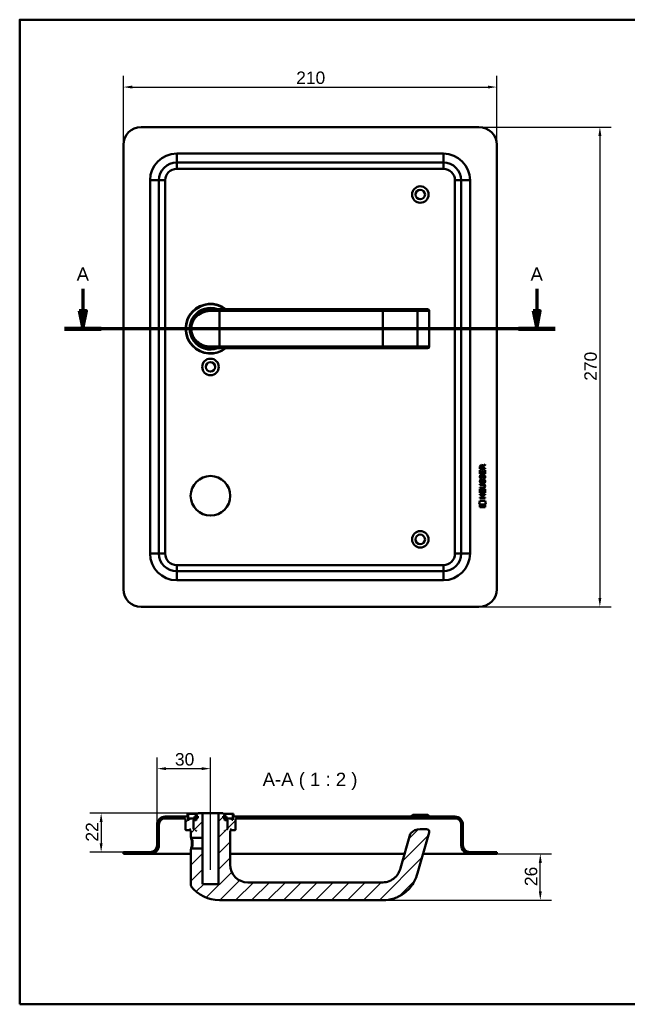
# Model space of a CAD drawing. Header units: millimetres. Extents: x 20 to 833, y 20 to 574.
# Tile 1 of 7: x 20 to 362, y 20 to 574. Entities that reach past the tile are written whole.
import ezdxf

# ---------------------------------------------------------------- set-up
doc = ezdxf.new("R2010")
doc.units = ezdxf.units.MM
doc.header["$LTSCALE"] = 2
for name, color, linetype, lineweight in [('Bemaßungen(DIN)', 7, 'Continuous', 25), ('Mittellinie(DIN)', 7, 'Continuous', 25), ('Schnittansichtslinien(DIN)', 7, 'Continuous', 70), ('Sichtbare Kanten(DIN)', 7, 'Continuous', 50), ('Sichtbare tangentiale Kanten(DIN)', 7, 'Continuous', 50), ('Skizziergeometrie(DIN)', 7, 'Continuous', 50), ('Symbole(DIN)', 7, 'Continuous', 25)]:
    doc.layers.add(name, color=color, linetype=linetype, lineweight=lineweight)
doc.layers.add('Schraffur', color=179, linetype='Continuous', lineweight=9, true_color=0x1e1e47)
doc.styles.add('Aktuell-DINGroßer Text', font='arial.ttf')
doc.styles.add('STANDARD-DIN~0', font='arial.ttf')
doc.dimstyles.new('CAD-LAN', dxfattribs={"dimscale": 2, "dimtxt": 3.5, "dimasz": 2.5, "dimexe": 3.175, "dimexo": 0, "dimgap": 0.8, "dimtad": 1, "dimrnd": 1e-08, "dimtxsty": 'STANDARD-DIN~0', "dimcen": 0.09, "dimdle": 10, "dimclrd": 250, "dimclre": 250, "dimclrt": 250, "dimadec": 0, "dimazin": 2, "dimtfac": 1, "dimtmove": 0, "dimatfit": 3, "dimfxl": 1, "dimtolj": 1, "dimtzin": 0, "dimlwd": 25, "dimlwe": 25, "dimarcsym": 0})

# ---------------------------------------------------------------- blocks, each defined once
blk = doc.blocks.new('Ränder Standardrahmen')
at = {"layer": 'Skizziergeometrie(DIN)', "flags": 128}
blk.add_lwpolyline([(10, 10), (10, 287), (410, 287), (410, 10), (10, 10)], dxfattribs=at)
blk = doc.blocks.new('*D22')
at = {"layer": 'Bemaßungen(DIN)', "color": 250, "linetype": 'Continuous', "lineweight": 25, "true_color": 0x3f3f3f, "transparency": 16777216}
for p, q in [((78.31, 503.62), (78.31, 542.45)), ((288.31, 503.62), (288.31, 542.45)), ((83.31, 536.1), (283.31, 536.1))]:
    blk.add_line(p, q, dxfattribs=at)
at = {"layer": 'Bemaßungen(DIN)', "color": 250, "linetype": 'Continuous', "true_color": 0x3f3f3f, "transparency": 16777216}
for points in [[(83.31, 536.93), (83.31, 535.26), (78.31, 536.1)], [(283.31, 536.93), (283.31, 535.26), (288.31, 536.1)]]:
    blk.add_solid(points, dxfattribs=at)
at = {"layer": 'Defpoints', "color": 0, "linetype": 'Continuous', "transparency": 16777216}
for p in [(288.31, 536.1), (78.31, 503.62), (288.31, 503.62)]:
    blk.add_point(p, dxfattribs=at)
at = {"layer": 'Bemaßungen(DIN)', "color": 250, "linetype": 'Continuous', "lineweight": 25, "true_color": 0x3f3f3f, "transparency": 16777216, "insert": (175.52, 544.84), "char_height": 7, "attachment_point": 1, "style": 'STANDARD-DIN~0'}
blk.add_mtext('\\A1;210', dxfattribs=at)
blk = doc.blocks.new('*D23')
at = {"layer": 'Bemaßungen(DIN)', "color": 250, "linetype": 'Continuous', "lineweight": 25, "true_color": 0x3f3f3f, "transparency": 16777216}
for p, q in [((278.31, 513.62), (352.66, 513.62)), ((346.31, 508.62), (346.31, 248.62)), ((278.31, 243.62), (352.66, 243.62))]:
    blk.add_line(p, q, dxfattribs=at)
at = {"layer": 'Bemaßungen(DIN)', "color": 250, "linetype": 'Continuous', "true_color": 0x3f3f3f, "transparency": 16777216}
for points in [[(345.47, 508.62), (347.14, 508.62), (346.31, 513.62)], [(345.47, 248.62), (347.14, 248.62), (346.31, 243.62)]]:
    blk.add_solid(points, dxfattribs=at)
at = {"layer": 'Defpoints', "color": 0, "linetype": 'Continuous', "transparency": 16777216}
for p in [(278.31, 513.62), (278.31, 243.62), (346.31, 243.62)]:
    blk.add_point(p, dxfattribs=at)
at = {"layer": 'Bemaßungen(DIN)', "color": 250, "linetype": 'Continuous', "lineweight": 25, "true_color": 0x3f3f3f, "transparency": 16777216, "insert": (337.56, 370.84), "char_height": 7, "attachment_point": 1, "rotation": 90, "style": 'STANDARD-DIN~0'}
blk.add_mtext('\\A1;270', dxfattribs=at)
blk = doc.blocks.new('2DTransSchnitt0')
at = {"layer": 'Schnittansichtslinien(DIN)', "linetype": 'Continuous'}
for p, q in [((27.76, 211.32), (27.76, 205.06)), ((155.4, 211.32), (155.4, 205.06)), ((26.76, 205.06), (27.76, 200.06)), ((28.76, 205.06), (26.76, 205.06)), ((27.76, 205.06), (27.76, 200.06)), ((27.76, 200.06), (28.76, 205.06)), ((154.4, 205.06), (155.4, 200.06)), ((156.4, 205.06), (154.4, 205.06)), ((155.4, 205.06), (155.4, 200.06)), ((155.4, 200.06), (156.4, 205.06)), ((160.58, 200.06), (22.58, 200.06))]:
    blk.add_line(p, q, dxfattribs=at)
at = {"layer": 'Schnittansichtslinien(DIN)', "linetype": 'Continuous', "lineweight": 140}
for p, q in [((32.94, 200.06), (22.58, 200.06)), ((160.58, 200.06), (150.23, 200.06))]:
    blk.add_line(p, q, dxfattribs=at)
at = {"layer": 'Schnittansichtslinien(DIN)', "linetype": 'Continuous', "flags": 128}
for points in [[(26.76, 205.06), (27.76, 200.06), (28.76, 205.06), (26.76, 205.06)], [(154.4, 205.06), (155.4, 200.06), (156.4, 205.06), (154.4, 205.06)]]:
    blk.add_lwpolyline(points, dxfattribs=at)
at = {"layer": 'Schnittansichtslinien(DIN)'}
for points in [[(26.76, 205.06), (27.76, 200.06), (28.76, 205.06), (26.76, 205.06)], [(154.4, 205.06), (155.4, 200.06), (156.4, 205.06), (154.4, 205.06)]]:
    blk.add_solid(points, dxfattribs=at)
at = {"layer": 'Schnittansichtslinien(DIN)', "char_height": 3.73, "attachment_point": 7, "style": 'Aktuell-DINGroßer Text'}
for insert in [(26.01, 213.56), (153.65, 213.56)]:
    blk.add_mtext('A', dxfattribs=dict(at, insert=insert))
blk = doc.blocks.new('*D25')
at = {"layer": 'Bemaßungen(DIN)', "color": 250, "linetype": 'Continuous', "lineweight": 25, "true_color": 0x3f3f3f, "transparency": 16777216}
for p, q in [((97.31, 121.1), (97.31, 158.95)), ((127.31, 132.6), (127.31, 158.95)), ((102.31, 152.6), (122.31, 152.6))]:
    blk.add_line(p, q, dxfattribs=at)
at = {"layer": 'Bemaßungen(DIN)', "color": 250, "linetype": 'Continuous', "true_color": 0x3f3f3f, "transparency": 16777216}
for points in [[(102.31, 153.43), (102.31, 151.76), (97.31, 152.6)], [(122.31, 153.43), (122.31, 151.76), (127.31, 152.6)]]:
    blk.add_solid(points, dxfattribs=at)
at = {"layer": 'Defpoints', "color": 0, "linetype": 'Continuous', "transparency": 16777216}
for p in [(127.31, 152.6), (127.31, 132.6), (97.31, 121.1)]:
    blk.add_point(p, dxfattribs=at)
at = {"layer": 'Bemaßungen(DIN)', "color": 250, "linetype": 'Continuous', "lineweight": 25, "true_color": 0x3f3f3f, "transparency": 16777216, "insert": (107.31, 161.35), "char_height": 7, "attachment_point": 1, "style": 'STANDARD-DIN~0'}
blk.add_mtext('\\A1;30', dxfattribs=at)
blk = doc.blocks.new('*D26')
at = {"layer": 'Bemaßungen(DIN)', "color": 250, "linetype": 'Continuous', "lineweight": 25, "true_color": 0x3f3f3f, "transparency": 16777216}
for p, q in [((120.31, 127.6), (59.46, 127.6)), ((65.81, 122.6), (65.81, 110.6)), ((78.31, 105.6), (59.46, 105.6))]:
    blk.add_line(p, q, dxfattribs=at)
at = {"layer": 'Bemaßungen(DIN)', "color": 250, "linetype": 'Continuous', "true_color": 0x3f3f3f, "transparency": 16777216}
for points in [[(64.97, 122.6), (66.64, 122.6), (65.81, 127.6)], [(64.97, 110.6), (66.64, 110.6), (65.81, 105.6)]]:
    blk.add_solid(points, dxfattribs=at)
at = {"layer": 'Defpoints', "color": 0, "linetype": 'Continuous', "transparency": 16777216}
for p in [(120.31, 127.6), (65.81, 105.6), (78.31, 105.6)]:
    blk.add_point(p, dxfattribs=at)
at = {"layer": 'Bemaßungen(DIN)', "color": 250, "linetype": 'Continuous', "lineweight": 25, "true_color": 0x3f3f3f, "transparency": 16777216, "insert": (57.18, 111.56), "char_height": 7, "attachment_point": 1, "rotation": 90, "style": 'STANDARD-DIN~0'}
blk.add_mtext('\\A1;22', dxfattribs=at)
blk = doc.blocks.new('*D27')
at = {"layer": 'Bemaßungen(DIN)', "color": 250, "linetype": 'Continuous', "lineweight": 25, "true_color": 0x3f3f3f, "transparency": 16777216}
for p, q in [((288.31, 104.6), (319.16, 104.6)), ((312.81, 83.6), (312.81, 99.6)), ((224.31, 78.6), (319.16, 78.6))]:
    blk.add_line(p, q, dxfattribs=at)
at = {"layer": 'Bemaßungen(DIN)', "color": 250, "linetype": 'Continuous', "true_color": 0x3f3f3f, "transparency": 16777216}
for points in [[(311.97, 99.6), (313.64, 99.6), (312.81, 104.6)], [(311.97, 83.6), (313.64, 83.6), (312.81, 78.6)]]:
    blk.add_solid(points, dxfattribs=at)
at = {"layer": 'Defpoints', "color": 0, "linetype": 'Continuous', "transparency": 16777216}
for p in [(288.31, 104.6), (312.81, 104.6), (224.31, 78.6)]:
    blk.add_point(p, dxfattribs=at)
at = {"layer": 'Bemaßungen(DIN)', "color": 250, "linetype": 'Continuous', "lineweight": 25, "true_color": 0x3f3f3f, "transparency": 16777216, "insert": (304.06, 86.53), "char_height": 7, "attachment_point": 1, "rotation": 90, "style": 'STANDARD-DIN~0'}
blk.add_mtext('\\A1;26', dxfattribs=at)

msp = doc.modelspace()

# ---------------------------------------------------------------- hatches: boundary and pattern name
at = {"layer": 'Schraffur'}
h = msp.add_hatch(dxfattribs=at)
h.set_pattern_fill('ANSI31', color=256, scale=50.8, style=0)
h.set_pattern_definition([(45, (0, 0), (-4.49013, 4.49013), [])])
edge = h.paths.add_edge_path()
edge.add_spline(control_points=[(116.677, 107.596), (116.615, 107.536), (116.553, 107.476), (116.429, 107.356), (116.367, 107.296), (116.305, 107.236)], knot_values=[-0.0518018, -0.0518018, -0.0518018, -0.0518018, -0.0259892, -0.0259892, 0, 0, 0, 0], degree=3, periodic=0)
edge.add_line((116.305, 107.236), (116.305, 86.937))
edge.add_spline(control_points=[(116.305, 86.937), (116.304, 86.855), (116.314, 86.741), (116.394, 86.508), (116.447, 86.41), (116.514, 86.323)], knot_values=[-0.0739623, -0.0739623, -0.0739623, -0.0739623, -0.0330522, -0.0330522, 0, 0, 0, 0], degree=3, periodic=0)
edge.add_ellipse((132.305, 98.596), major_axis=(-15.791, -12.274), ratio=1, start_angle=0, end_angle=52.14352)
edge.add_line((132.305, 78.596), (224.305, 78.596))
edge.add_spline(control_points=[(224.305, 78.596), (226.419, 78.596), (228.531, 78.94), (232.55, 80.258), (234.445, 81.228), (238.433, 84.161), (240.168, 86.183), (242.786, 90.516), (243.293, 92.254), (243.744, 93.828)], knot_values=[-1.6287984, -1.6287984, -1.6287984, -1.6287984, -1.2873005, -1.2873005, -0.9456559, -0.9456559, -0.4913093, -0.4913093, 0, 0, 0, 0], degree=3, periodic=0)
edge.add_line((243.744, 93.828), (250.298, 116.683))
edge.add_ellipse((248.856, 117.096), major_axis=(1.442, -0.413), ratio=1, start_angle=0, end_angle=106)
edge.add_line((248.856, 118.596), (245.152, 118.596))
edge.add_ellipse((245.152, 111.596), major_axis=(0, 7), ratio=1, start_angle=0, end_angle=48.30264)
edge.add_ellipse((241.046, 115.255), major_axis=(-1.12, 0.998), ratio=1, start_angle=0, end_angle=25.69736)
edge.add_line((239.604, 115.668), (234.132, 96.585))
edge.add_spline(control_points=[(234.132, 96.585), (233.847, 95.592), (233.472, 94.617), (232.653, 93.178), (232.057, 92.245), (230.111, 90.44), (229.03, 89.745), (226.623, 88.79), (225.398, 88.596), (224.305, 88.596)], knot_values=[-1.5570511, -1.5570511, -1.5570511, -1.5570511, -0.9847975, -0.9847975, -0.6392632, -0.6392632, -0.3276597, -0.3276597, 0, 0, 0, 0], degree=3, periodic=0)
edge.add_line((224.305, 88.596), (148.305, 88.596))
edge.add_ellipse((148.305, 98.596), major_axis=(0, -10), ratio=1, start_angle=270, end_angle=360, ccw=False)
edge.add_line((138.305, 98.596), (138.305, 117.596))
edge.add_line((138.305, 117.596), (138.605, 117.596))
edge.add_line((138.605, 117.596), (138.805, 117.796))
edge.add_line((138.805, 117.796), (138.805, 118.396))
edge.add_line((138.805, 118.396), (138.605, 118.596))
edge.add_line((138.605, 118.596), (138.905, 118.596))
edge.add_line((138.905, 118.596), (138.905, 118.096))
edge.add_line((138.905, 118.096), (139.005, 117.996))
edge.add_line((139.005, 117.996), (141.105, 117.996))
edge.add_line((141.105, 117.996), (141.305, 118.196))
edge.add_line((141.305, 118.196), (141.305, 124.596))
edge.add_line((141.305, 124.596), (264.805, 124.596))
edge.add_ellipse((264.805, 121.096), major_axis=(0, 3.5), ratio=1, start_angle=270, end_angle=360, ccw=False)
edge.add_line((268.305, 121.096), (268.305, 109.596))
edge.add_ellipse((273.305, 109.596), major_axis=(-5, 0), ratio=1, start_angle=0, end_angle=90)
edge.add_line((273.305, 104.596), (288.305, 104.596))
edge.add_line((288.305, 104.596), (288.305, 105.596))
edge.add_line((288.305, 105.596), (273.305, 105.596))
edge.add_ellipse((273.305, 109.596), major_axis=(0, -4), ratio=1, start_angle=270, end_angle=360, ccw=False)
edge.add_line((269.305, 109.596), (269.305, 121.096))
edge.add_ellipse((264.805, 121.096), major_axis=(4.5, 0), ratio=1, start_angle=0, end_angle=90)
edge.add_line((264.805, 125.596), (140.305, 125.596))
edge.add_line((140.305, 125.596), (140.305, 127.096))
edge.add_line((140.305, 127.096), (139.805, 127.096))
edge.add_line((139.805, 127.096), (139.805, 123.796))
edge.add_line((139.805, 123.796), (139.305, 123.796))
edge.add_line((139.305, 123.796), (139.305, 124.596))
edge.add_line((139.305, 124.596), (136.305, 124.596))
edge.add_line((136.305, 124.596), (136.305, 123.796))
edge.add_line((136.305, 123.796), (137.055, 123.796))
edge.add_line((137.055, 123.796), (136.855, 123.596))
edge.add_line((136.855, 123.596), (136.855, 118.796))
edge.add_line((136.855, 118.796), (137.055, 118.596))
edge.add_line((137.055, 118.596), (136.805, 118.596))
edge.add_line((136.805, 118.596), (136.805, 123.396))
edge.add_line((136.805, 123.396), (136.605, 123.596))
edge.add_line((136.605, 123.596), (135.505, 123.596))
edge.add_line((135.505, 123.596), (135.305, 123.396))
edge.add_line((135.305, 123.396), (135.305, 124.796))
edge.add_line((135.305, 124.796), (136.322, 124.796))
edge.add_line((136.322, 124.796), (136.322, 125.696))
edge.add_line((136.322, 125.696), (134.82, 125.696))
edge.add_line((134.82, 125.696), (134.82, 124.796))
edge.add_line((134.82, 124.796), (134.405, 124.796))
edge.add_line((134.405, 124.796), (134.405, 125.896))
edge.add_line((134.405, 125.896), (135.305, 125.896))
edge.add_line((135.305, 125.896), (135.305, 126.596))
edge.add_line((135.305, 126.596), (134.305, 127.596))
edge.add_line((134.305, 127.596), (131.805, 127.596))
edge.add_line((131.805, 127.596), (131.805, 87.596))
edge.add_line((131.805, 87.596), (122.805, 87.596))
edge.add_line((122.805, 87.596), (122.805, 107.596))
edge.add_line((122.805, 107.596), (116.677, 107.596))
h.paths.add_polyline_path([(135.505, 117.596), (135.305, 117.596), (135.305, 117.796)], flags=0)
edge = h.paths.add_edge_path()
edge.add_spline(control_points=[(116.305, 113.957), (116.368, 113.897), (116.431, 113.837), (116.555, 113.716), (116.616, 113.657), (116.678, 113.596)], knot_values=[-0.0519762, -0.0519762, -0.0519762, -0.0519762, -0.0259881, -0.0259881, -0.0001686, -0.0001686, -0.0001686, -0.0001686], degree=3, periodic=0)
edge.add_line((116.678, 113.596), (122.805, 113.596))
edge.add_line((122.805, 113.596), (122.805, 127.596))
edge.add_line((122.805, 127.596), (120.305, 127.596))
edge.add_line((120.305, 127.596), (119.305, 126.596))
edge.add_line((119.305, 126.596), (119.305, 125.896))
edge.add_line((119.305, 125.896), (120.205, 125.896))
edge.add_line((120.205, 125.896), (120.205, 124.796))
edge.add_line((120.205, 124.796), (119.791, 124.796))
edge.add_line((119.791, 124.796), (119.791, 125.696))
edge.add_line((119.791, 125.696), (118.289, 125.696))
edge.add_line((118.289, 125.696), (118.289, 124.796))
edge.add_line((118.289, 124.796), (119.305, 124.796))
edge.add_line((119.305, 124.796), (119.305, 123.396))
edge.add_line((119.305, 123.396), (119.105, 123.596))
edge.add_line((119.105, 123.596), (118.005, 123.596))
edge.add_line((118.005, 123.596), (117.805, 123.396))
edge.add_line((117.805, 123.396), (117.805, 118.596))
edge.add_line((117.805, 118.596), (117.555, 118.596))
edge.add_line((117.555, 118.596), (117.755, 118.796))
edge.add_line((117.755, 118.796), (117.755, 123.596))
edge.add_line((117.755, 123.596), (117.555, 123.796))
edge.add_line((117.555, 123.796), (118.305, 123.796))
edge.add_line((118.305, 123.796), (118.305, 124.596))
edge.add_line((118.305, 124.596), (115.305, 124.596))
edge.add_line((115.305, 124.596), (115.305, 123.796))
edge.add_line((115.305, 123.796), (114.805, 123.796))
edge.add_line((114.805, 123.796), (114.805, 127.096))
edge.add_line((114.805, 127.096), (114.305, 127.096))
edge.add_line((114.305, 127.096), (114.305, 125.596))
edge.add_line((114.305, 125.596), (101.805, 125.596))
edge.add_ellipse((101.805, 121.096), major_axis=(0, 4.5), ratio=1, start_angle=0, end_angle=90)
edge.add_line((97.305, 121.096), (97.305, 109.596))
edge.add_ellipse((93.305, 109.596), major_axis=(4, 0), ratio=1, start_angle=270, end_angle=360, ccw=False)
edge.add_line((93.305, 105.596), (78.305, 105.596))
edge.add_line((78.305, 105.596), (78.305, 104.596))
edge.add_line((78.305, 104.596), (93.305, 104.596))
edge.add_ellipse((93.305, 109.596), major_axis=(0, -5), ratio=1, start_angle=0, end_angle=90)
edge.add_line((98.305, 109.596), (98.305, 121.096))
edge.add_ellipse((101.805, 121.096), major_axis=(-3.5, 0), ratio=1, start_angle=270, end_angle=360, ccw=False)
edge.add_line((101.805, 124.596), (113.305, 124.596))
edge.add_line((113.305, 124.596), (113.305, 118.196))
edge.add_line((113.305, 118.196), (113.505, 117.996))
edge.add_line((113.505, 117.996), (115.605, 117.996))
edge.add_line((115.605, 117.996), (115.705, 118.096))
edge.add_line((115.705, 118.096), (115.705, 118.596))
edge.add_line((115.705, 118.596), (116.005, 118.596))
edge.add_line((116.005, 118.596), (115.805, 118.396))
edge.add_line((115.805, 118.396), (115.805, 117.796))
edge.add_line((115.805, 117.796), (116.005, 117.596))
edge.add_line((116.005, 117.596), (116.305, 117.596))
edge.add_line((116.305, 117.596), (116.305, 113.957))
h.paths.add_polyline_path([(119.305, 117.596), (119.105, 117.596), (119.305, 117.796)], flags=0)

# ---------------------------------------------------------------- linework, layer by layer
at = {"layer": 'Mittellinie(DIN)', "linetype": 'Continuous'}
msp.add_line((127.305, 95.596), (127.305, 132.596), dxfattribs=at)
at = {"layer": 'Sichtbare Kanten(DIN)'}
for p, q in [((278.305, 513.619), (88.305, 513.619)), ((78.305, 503.619), (78.305, 253.619)), ((288.305, 253.619), (288.305, 503.619)), ((258.305, 493.619), (108.305, 493.619)), ((98.305, 483.619), (98.305, 273.619)), ((268.305, 273.619), (268.305, 483.619)), ((126.689, 411.102), (126.689, 411.101)), ((127.305, 411.119), (132.305, 411.119)), ((224.305, 411.119), (132.305, 411.119)), ((242.783, 411.119), (224.305, 411.119)), ((249.336, 411.119), (242.783, 411.119)), ((249.336, 411.119), (249.356, 411.119)), ((250.356, 390.119), (250.356, 410.119)), ((132.305, 389.119), (127.305, 389.119)), ((132.305, 389.119), (224.305, 389.119)), ((224.305, 389.119), (242.783, 389.119)), ((242.783, 389.119), (249.336, 389.119)), ((242.866, 389.123), (242.866, 389.123)), ((249.356, 389.119), (249.336, 389.119)), ((278.882, 321.282), (278.884, 322.595)), ((279.233, 322.551), (279.232, 321.663)), ((279.232, 321.663), (280.25, 321.662)), ((280.25, 321.662), (280.25, 322.55)), ((280.547, 322.911), (281.742, 323.701)), ((280.6, 322.512), (280.599, 321.662)), ((280.599, 321.662), (281.741, 321.661)), ((281.742, 323.267), (280.6, 322.512)), ((281.741, 321.661), (281.741, 321.279)), ((281.742, 323.701), (281.742, 323.267)), ((278.88, 318.551), (278.882, 320.556)), ((281.738, 318.549), (278.88, 318.551)), ((281.741, 321.279), (278.882, 321.282)), ((278.882, 320.556), (279.23, 320.555)), ((279.052, 317.778), (279.39, 317.677)), ((279.23, 320.555), (279.229, 318.928)), ((279.229, 318.928), (280.123, 318.928)), ((279.248, 316.446), (279.255, 316.429)), ((279.932, 316.348), (279.943, 316.365)), ((280.123, 318.928), (280.124, 320.374)), ((280.124, 320.374), (280.473, 320.374)), ((280.473, 320.374), (280.472, 318.927)), ((280.472, 318.927), (281.39, 318.927)), ((280.98, 317.475), (280.968, 317.475)), ((281.39, 318.927), (281.392, 320.574)), ((281.392, 320.574), (281.74, 320.573)), ((281.74, 320.573), (281.738, 318.549)), ((278.873, 310.389), (278.874, 310.766)), ((280.519, 310.388), (278.873, 310.389)), ((278.874, 310.766), (280.543, 310.765)), ((278.875, 312.324), (278.875, 312.701)), ((278.875, 312.701), (280.521, 312.7)), ((280.545, 312.323), (278.875, 312.324)), ((279.05, 315.231), (279.388, 315.131)), ((279.246, 313.9), (279.253, 313.882)), ((279.93, 313.802), (279.941, 313.819)), ((280.978, 314.928), (280.966, 314.928)), ((281.425, 311.538), (281.425, 311.547)), ((278.868, 304.709), (278.868, 305.086)), ((278.868, 305.086), (280.111, 305.085)), ((281.726, 304.706), (278.868, 304.709)), ((278.869, 306.643), (278.869, 307.02)), ((278.869, 307.02), (281.728, 307.018)), ((280.112, 306.642), (278.869, 306.643)), ((278.871, 307.814), (278.873, 309.818)), ((281.73, 307.812), (278.871, 307.814)), ((278.873, 309.818), (279.221, 309.818)), ((279.221, 309.818), (279.22, 308.191)), ((279.22, 308.191), (280.115, 308.19)), ((280.111, 305.085), (280.112, 306.642)), ((280.115, 308.19), (280.116, 309.637)), ((280.116, 309.637), (280.464, 309.637)), ((280.464, 309.637), (280.463, 308.19)), ((280.463, 308.19), (281.382, 308.189)), ((280.468, 306.642), (280.467, 305.084)), ((280.467, 305.084), (281.726, 305.083)), ((281.728, 306.641), (280.468, 306.642)), ((281.382, 308.189), (281.383, 309.836)), ((281.383, 309.836), (281.731, 309.836)), ((281.726, 305.083), (281.726, 304.706)), ((281.728, 307.018), (281.728, 306.641)), ((281.731, 309.836), (281.73, 307.812)), ((278.336, 301.132), (278.795, 303.264)), ((282.252, 301.128), (278.336, 301.132)), ((278.795, 303.264), (281.802, 303.262)), ((278.795, 299.704), (278.796, 300.846)), ((281.792, 299.701), (278.795, 299.704)), ((278.796, 300.846), (281.793, 300.843)), ((281.793, 300.843), (281.792, 299.701)), ((281.802, 303.262), (282.252, 301.128)), ((108.305, 263.619), (258.305, 263.619)), ((88.305, 243.619), (278.305, 243.619)), ((120.305, 127.596), (119.305, 126.596)), ((122.805, 127.596), (120.305, 127.596)), ((122.805, 113.596), (122.805, 127.596)), ((122.805, 127.596), (131.805, 127.596)), ((134.305, 127.596), (131.805, 127.596)), ((131.805, 127.596), (131.805, 87.596)), ((135.305, 126.596), (134.305, 127.596)), ((114.305, 125.596), (101.805, 125.596)), ((101.805, 124.596), (113.305, 124.596)), ((113.305, 124.596), (113.305, 118.196)), ((114.805, 127.096), (114.305, 127.096)), ((114.305, 127.096), (114.305, 125.596)), ((114.805, 123.796), (114.805, 127.096)), ((114.805, 127.096), (119.805, 127.096)), ((115.305, 123.796), (114.805, 123.796)), ((118.305, 124.596), (115.305, 124.596)), ((115.305, 124.596), (115.305, 123.796)), ((117.755, 123.596), (117.555, 123.796)), ((117.555, 123.796), (118.305, 123.796)), ((117.755, 118.796), (117.755, 123.596)), ((117.755, 123.596), (118.005, 123.596)), ((118.005, 123.596), (117.805, 123.396)), ((117.805, 123.396), (117.805, 118.596)), ((119.105, 123.596), (118.005, 123.596)), ((119.791, 125.696), (118.289, 125.696)), ((118.289, 125.696), (118.289, 124.796)), ((118.289, 124.796), (119.305, 124.796)), ((118.305, 123.796), (118.305, 124.596)), ((118.305, 124.596), (119.305, 124.596)), ((119.305, 123.796), (118.305, 123.796)), ((119.305, 123.396), (119.105, 123.596)), ((119.305, 123.596), (119.105, 123.596)), ((119.305, 126.596), (119.305, 125.896)), ((119.305, 125.896), (120.205, 125.896)), ((119.305, 124.796), (119.305, 123.396)), ((119.791, 124.796), (119.791, 125.696)), ((120.205, 125.696), (119.791, 125.696)), ((120.205, 124.796), (119.791, 124.796)), ((120.205, 125.896), (120.205, 124.796)), ((134.405, 124.796), (134.405, 125.896)), ((134.405, 125.896), (135.305, 125.896)), ((134.82, 125.696), (134.405, 125.696)), ((134.82, 124.796), (134.405, 124.796)), ((134.805, 127.096), (139.805, 127.096)), ((136.322, 125.696), (134.82, 125.696)), ((134.82, 125.696), (134.82, 124.796)), ((135.305, 125.896), (135.305, 126.596)), ((135.305, 123.396), (135.305, 124.796)), ((135.305, 124.796), (136.322, 124.796)), ((135.305, 124.596), (136.305, 124.596)), ((136.305, 123.796), (135.305, 123.796)), ((135.505, 123.596), (135.305, 123.396)), ((135.505, 123.596), (135.305, 123.596)), ((136.605, 123.596), (135.505, 123.596)), ((139.305, 124.596), (136.305, 124.596)), ((136.305, 124.596), (136.305, 123.796)), ((136.305, 123.796), (137.055, 123.796)), ((136.322, 124.796), (136.322, 125.696)), ((136.805, 123.396), (136.605, 123.596)), ((136.605, 123.596), (136.855, 123.596)), ((136.805, 118.596), (136.805, 123.396)), ((137.055, 123.796), (136.855, 123.596)), ((136.855, 123.596), (136.855, 118.796)), ((139.305, 123.796), (139.305, 124.596)), ((139.805, 123.796), (139.305, 123.796)), ((140.305, 127.096), (139.805, 127.096)), ((139.805, 127.096), (139.805, 123.796)), ((140.305, 125.596), (140.305, 127.096)), ((264.805, 125.596), (140.305, 125.596)), ((141.305, 118.196), (141.305, 124.596)), ((141.305, 124.596), (264.805, 124.596)), ((241.055, 126.596), (240.055, 125.596)), ((241.055, 126.596), (249.555, 126.596)), ((249.555, 126.596), (250.555, 125.596)), ((97.305, 121.096), (97.305, 109.596)), ((98.305, 109.596), (98.305, 121.096)), ((113.305, 118.196), (113.505, 117.996)), ((113.505, 117.996), (115.605, 117.996)), ((115.605, 117.996), (115.705, 118.096)), ((115.605, 117.996), (115.805, 117.996)), ((115.705, 118.096), (115.705, 118.596)), ((115.705, 118.596), (116.005, 118.596)), ((115.805, 118.096), (115.705, 118.096)), ((116.005, 118.596), (115.805, 118.396)), ((115.805, 118.396), (115.805, 117.796)), ((115.805, 117.796), (116.005, 117.596)), ((116.005, 117.596), (116.305, 117.596)), ((116.305, 117.596), (116.305, 113.957)), ((117.555, 118.596), (117.755, 118.796)), ((117.805, 118.596), (117.555, 118.596)), ((117.805, 118.796), (117.755, 118.796)), ((119.105, 117.596), (119.305, 117.796)), ((119.305, 117.596), (119.105, 117.596)), ((119.305, 117.796), (119.305, 117.596)), ((135.305, 117.596), (135.305, 117.796)), ((135.305, 117.796), (135.505, 117.596)), ((135.505, 117.596), (135.305, 117.596)), ((136.855, 118.796), (136.805, 118.796)), ((137.055, 118.596), (136.805, 118.596)), ((136.855, 118.796), (137.055, 118.596)), ((138.305, 98.596), (138.305, 117.596)), ((138.305, 117.596), (138.605, 117.596)), ((138.805, 118.396), (138.605, 118.596)), ((138.605, 118.596), (138.905, 118.596)), ((138.605, 117.596), (138.805, 117.796)), ((138.805, 117.796), (138.805, 118.396)), ((138.905, 118.096), (138.805, 118.096)), ((138.805, 117.996), (139.005, 117.996)), ((138.905, 118.596), (138.905, 118.096)), ((138.905, 118.096), (139.005, 117.996)), ((139.005, 117.996), (141.105, 117.996)), ((141.105, 117.996), (141.305, 118.196)), ((243.744, 93.828), (250.298, 116.683)), ((248.856, 118.596), (245.152, 118.596)), ((268.305, 121.096), (268.305, 109.596)), ((269.305, 109.596), (269.305, 121.096)), ((116.306, 113.957), (116.678, 113.597)), ((116.678, 113.596), (122.805, 113.596)), ((122.805, 113.596), (122.805, 107.596)), ((239.604, 115.668), (234.132, 96.585)), ((93.305, 105.596), (78.305, 105.596)), ((78.305, 105.596), (78.305, 104.596)), ((116.677, 107.596), (116.305, 107.236)), ((116.305, 107.236), (116.305, 86.937)), ((122.805, 107.596), (116.677, 107.596)), ((122.805, 87.596), (122.805, 107.596)), ((288.305, 105.596), (273.305, 105.596)), ((288.305, 104.596), (288.305, 105.596)), ((78.305, 104.596), (93.305, 104.596)), ((93.305, 104.596), (108.305, 104.596)), ((116.305, 104.596), (108.305, 104.596)), ((236.429, 104.596), (138.305, 104.596)), ((258.305, 104.596), (246.832, 104.596)), ((258.305, 104.596), (273.305, 104.596)), ((273.305, 104.596), (288.305, 104.596)), ((131.805, 87.596), (122.805, 87.596)), ((224.305, 88.596), (148.305, 88.596)), ((132.305, 78.596), (224.305, 78.596))]:
    msp.add_line(p, q, dxfattribs=at)
for centre, radius in [((245.305, 475.619), 4.65), ((245.305, 475.619), 2.65), ((127.305, 378.619), 4.65), ((127.305, 378.619), 2.65), ((127.305, 306.119), 11.15), ((245.305, 281.619), 4.65), ((245.305, 281.619), 2.65)]:
    msp.add_circle(centre, radius, dxfattribs=at)
for centre, radius, start, end in [((88.305, 503.619), 10, 90, 180), ((278.305, 503.619), 10, 0, 90), ((108.305, 483.619), 10, 90, 180), ((258.305, 483.619), 10, 0, 90), ((127.305, 400.119), 14, 51.78679, 308.21321), ((127.305, 400.119), 13.8, 52.8542, 307.1458), ((127.305, 400.119), 11.7, 70.08028, 289.91972), ((127.305, 400.119), 11.6, 71.49137, 288.50863), ((127.305, 400.119), 11.5, 73.04257, 286.95743), ((127.305, 400.119), 11.3, 76.76803, 283.23197), ((125.074, 410.227), 0.85, 60.65471, 60.67321), ((249.356, 410.119), 1, 0, 90), ((249.356, 390.119), 1, 270, 0), ((108.305, 273.619), 10, 180, 270), ((258.305, 273.619), 10, 270, 0), ((88.305, 253.619), 10, 180, 270), ((278.305, 253.619), 10, 270, 0), ((101.805, 121.096), 4.5, 90, 180), ((101.805, 121.096), 3.5, 90, 180), ((264.805, 121.096), 4.5, 0, 90), ((264.805, 121.096), 3.5, 0, 90), ((245.152, 111.596), 7, 90, 138.30264), ((248.856, 117.096), 1.5, 344, 90), ((241.046, 115.255), 1.5, 138.30264, 164), ((93.305, 109.596), 4, 270, 0), ((93.305, 109.596), 5, 270, 0), ((273.305, 109.596), 5, 180, 270), ((273.305, 109.596), 4, 180, 270), ((148.305, 98.596), 10, 180, 270), ((132.305, 98.596), 20, 217.85648, 270)]:
    msp.add_arc(centre, radius, start, end, dxfattribs=at)
for centre, major_axis, ratio, start_param, end_param in [((280.411, 321.778), (0.976, -1.274), 0.5180415, 2.7627686, 3.7355131), ((279.018, 321.698), (-1.242, -1.64), 0.5994938, 2.7365723, 3.5673799), ((280.514, 319.557), (1.103, 3.296), 0.2312948, 2.8124619, 2.8734213), ((279.993, 317.24), (0.574, 1.004), 0.5438409, 2.7534304, 3.2137241), ((279.873, 316.373), (0.098, 0.139), 0.3641716, 4.4844927, 4.7925708), ((280.321, 315.788), (0.839, 1.642), 0.4591024, 5.9761877, 6.4975755), ((280.598, 317.257), (-1.192, -3.54), 0.2215161, 5.9678979, 6.0270389), ((279.999, 314.702), (-0.583, -1.012), 0.541605, 5.8985019, 6.3563332), ((279.871, 313.826), (-0.098, -0.139), 0.3641716, 1.3429, 1.6509781), ((276.704, 315.07), (4.808, -4.323), 0.3742014, 5.888113, 6.6064523), ((276.7, 308.026), (4.814, 4.313), 0.3742661, 5.9599282, 6.6783921), ((257.991, 331.374), (23.266, -20.361), 0.1371339, 6.127502, 6.402435), ((280.32, 313.243), (-0.838, -1.64), 0.4594521, 2.8344186, 3.3561114)]:
    msp.add_ellipse(centre, major_axis=major_axis, ratio=ratio, start_param=start_param, end_param=end_param, dxfattribs=at)
for points, knots in [([(127.305, 411.119), (126.44, 411.119), (124.725, 410.911), (121.642, 409.785), (118.571, 407.322), (116.655, 403.719), (116.189, 400.128), (116.473, 397.891), (116.98, 396.259), (117.643, 394.752), (119.17, 392.433), (121.641, 390.452), (124.728, 389.326), (126.44, 389.119), (127.305, 389.119)], [-3.4261334, -3.4261334, -3.4261334, -3.4261334, -3.1814096, -2.9366858, -2.4472382, -1.9577905, -1.7130667, -1.4683429, -1.345981, -1.2236191, -0.9788953, -0.4894476, -0.2447238, 0, 0, 0, 0]), ([(281.425, 311.547), (281.425, 311.594), (281.422, 311.641), (281.406, 311.776), (281.384, 311.864), (281.309, 312.014), (281.263, 312.076), (281.143, 312.182), (281.072, 312.222), (280.855, 312.305), (280.695, 312.323), (280.545, 312.323)], [0, 0, 0, 0, 0.01400423, 0.01400423, 0.0408947, 0.0408947, 0.06439039, 0.06439039, 0.08887549, 0.08887549, 0.13413559, 0.13413559, 0.13413559, 0.13413559]), ([(116.306, 113.957), (116.307, 113.957), (116.325, 113.9), (116.404, 113.646), (116.639, 112.848), (116.869, 111.606), (116.871, 110.597), (116.871, 110.597), (116.871, 110.597), (116.871, 110.596)], [-0.52857944, -0.52857944, -0.52857944, -0.52857944, -0.45322919, -0.37769099, -0.30215279, 0, 0, 0, 0.00004017, 0.00004017, 0.00004017, 0.00004017]), ([(117.223, 110.596), (117.223, 110.597), (117.223, 110.597), (117.223, 110.597), (117.222, 111.497), (117.044, 112.384), (116.887, 112.94), (116.848, 113.08), (116.81, 113.199), (116.779, 113.297), (116.747, 113.395), (116.722, 113.47), (116.704, 113.52), (116.687, 113.571), (116.678, 113.596), (116.678, 113.596)], [2.11502927, 2.11502927, 2.11502927, 2.11502927, 2.11506954, 2.11506954, 2.11506954, 2.41722233, 2.41722233, 2.41722233, 2.49276052, 2.49276052, 2.49276052, 2.56829872, 2.56829872, 2.56829872, 2.64387376, 2.64387376, 2.64387376, 2.64387376]), ([(116.871, 110.596), (116.871, 110.092), (116.782, 109.075), (116.512, 107.884), (116.333, 107.322), (116.305, 107.236), (116.305, 107.236)], [-2.11502937, -2.11502937, -2.11502937, -2.11502937, -1.96399314, -1.81291674, -1.66184035, -1.58650989, -1.58650989, -1.58650989, -1.58650989]), ([(116.677, 107.596), (116.677, 107.596), (116.686, 107.622), (116.703, 107.672), (116.738, 107.773), (116.807, 107.974), (116.885, 108.252), (116.963, 108.53), (117.05, 108.884), (117.116, 109.288), (117.181, 109.692), (117.224, 110.146), (117.223, 110.596)], [3.70157199, 3.70157199, 3.70157199, 3.70157199, 3.77690989, 3.77690989, 3.77690989, 3.92798628, 3.92798628, 3.92798628, 4.07906268, 4.07906268, 4.07906268, 4.23009881, 4.23009881, 4.23009881, 4.23009881]), ([(234.132, 96.585), (233.847, 95.592), (233.472, 94.617), (232.653, 93.178), (232.057, 92.245), (230.111, 90.44), (229.03, 89.745), (226.623, 88.79), (225.398, 88.596), (224.305, 88.596)], [-1.5570511, -1.5570511, -1.5570511, -1.5570511, -0.9847975, -0.9847975, -0.6392632, -0.6392632, -0.3276597, -0.3276597, 0, 0, 0, 0]), ([(224.305, 78.596), (226.419, 78.596), (228.531, 78.94), (232.55, 80.258), (234.445, 81.228), (238.433, 84.161), (240.168, 86.183), (242.786, 90.516), (243.293, 92.254), (243.744, 93.828)], [-1.6287984, -1.6287984, -1.6287984, -1.6287984, -1.2873005, -1.2873005, -0.9456559, -0.9456559, -0.4913093, -0.4913093, 0, 0, 0, 0]), ([(116.304, 86.937), (116.304, 86.855), (116.314, 86.741), (116.394, 86.508), (116.447, 86.41), (116.515, 86.323)], [-0.073962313, -0.073962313, -0.073962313, -0.073962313, -0.033052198, -0.033052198, 0, 0, 0, 0])]:
    msp.add_open_spline(points, degree=3, knots=knots, dxfattribs=at)
for points in [[(278.884, 322.595), (278.898, 323.037), (279.13, 323.499), (279.743, 323.498)], [(280.25, 322.55), (280.251, 322.823), (280.164, 323.149), (279.748, 323.149)], [(278.928, 316.299), (278.838, 316.54), (278.809, 316.773), (278.851, 317.101)], [(278.851, 317.101), (278.868, 317.241), (278.91, 317.448), (278.981, 317.621)], [(279.487, 315.839), (279.264, 315.871), (279.034, 316.017), (278.928, 316.299)], [(278.981, 317.621), (279, 317.67), (279.052, 317.778), (279.052, 317.778)], [(279.235, 317.213), (279.171, 316.96), (279.165, 316.736), (279.223, 316.52)], [(279.39, 317.677), (279.39, 317.677), (279.27, 317.351), (279.235, 317.213)], [(279.46, 316.216), (279.607, 316.156), (279.795, 316.192), (279.901, 316.306)], [(279.642, 315.826), (279.541, 315.827), (279.52, 315.834), (279.487, 315.839)], [(280.27, 316.19), (280.155, 315.98), (279.96, 315.822), (279.642, 315.826)], [(279.943, 316.365), (280.011, 316.475), (280.068, 316.638), (280.123, 316.883)], [(280.123, 316.883), (280.207, 317.251), (280.31, 317.463), (280.451, 317.63)], [(280.463, 316.733), (280.408, 316.493), (280.346, 316.328), (280.27, 316.19)], [(280.451, 317.63), (280.544, 317.74), (280.674, 317.813), (280.854, 317.837)], [(280.511, 316.932), (280.504, 316.902), (280.463, 316.735), (280.463, 316.733)], [(280.697, 317.357), (280.627, 317.268), (280.566, 317.13), (280.511, 316.932)], [(280.968, 317.475), (280.847, 317.475), (280.772, 317.442), (280.697, 317.357)], [(280.854, 317.837), (281.141, 317.875), (281.424, 317.775), (281.617, 317.458)], [(281.172, 315.892), (281.172, 315.892), (281.327, 316.146), (281.386, 316.431)], [(281.541, 315.805), (281.521, 315.81), (281.172, 315.892), (281.172, 315.892)], [(281.386, 316.431), (281.455, 316.764), (281.455, 317.04), (281.348, 317.237)], [(281.766, 316.523), (281.736, 316.192), (281.578, 315.863), (281.541, 315.805)], [(281.617, 317.458), (281.727, 317.278), (281.781, 317.059), (281.781, 316.789)], [(281.781, 316.789), (281.781, 316.704), (281.774, 316.618), (281.766, 316.523)], [(278.926, 313.753), (278.835, 313.993), (278.807, 314.227), (278.849, 314.555)], [(278.849, 314.555), (278.866, 314.694), (278.908, 314.901), (278.979, 315.074)], [(279.485, 313.292), (279.262, 313.325), (279.032, 313.47), (278.926, 313.753)], [(278.979, 315.074), (278.998, 315.124), (279.05, 315.231), (279.05, 315.231)], [(279.233, 314.666), (279.169, 314.414), (279.163, 314.189), (279.221, 313.973)], [(279.388, 315.131), (279.388, 315.131), (279.268, 314.804), (279.233, 314.666)], [(279.458, 313.669), (279.605, 313.61), (279.793, 313.645), (279.899, 313.76)], [(279.64, 313.279), (279.539, 313.281), (279.518, 313.287), (279.485, 313.292)], [(280.268, 313.644), (280.153, 313.434), (279.958, 313.275), (279.64, 313.279)], [(279.941, 313.819), (280.009, 313.928), (280.066, 314.092), (280.121, 314.337)], [(280.121, 314.337), (280.205, 314.705), (280.308, 314.916), (280.449, 315.084)], [(280.461, 314.187), (280.406, 313.947), (280.344, 313.782), (280.268, 313.644)], [(280.449, 315.084), (280.542, 315.194), (280.672, 315.266), (280.852, 315.29)], [(280.509, 314.385), (280.502, 314.355), (280.461, 314.189), (280.461, 314.187)], [(280.695, 314.81), (280.625, 314.722), (280.564, 314.583), (280.509, 314.385)], [(280.966, 314.928), (280.845, 314.928), (280.77, 314.895), (280.695, 314.81)], [(280.852, 315.29), (281.139, 315.329), (281.422, 315.228), (281.615, 314.912)], [(281.17, 313.345), (281.17, 313.345), (281.325, 313.599), (281.384, 313.884)], [(281.539, 313.259), (281.519, 313.263), (281.17, 313.345), (281.17, 313.345)], [(281.384, 313.884), (281.453, 314.217), (281.453, 314.493), (281.346, 314.69)], [(281.764, 313.977), (281.734, 313.646), (281.576, 313.316), (281.539, 313.259)], [(281.615, 314.912), (281.725, 314.731), (281.779, 314.512), (281.779, 314.242)], [(281.779, 314.242), (281.779, 314.158), (281.772, 314.072), (281.764, 313.977)]]:
    msp.add_open_spline(points, degree=3, dxfattribs=at)
at = {"layer": 'Sichtbare tangentiale Kanten(DIN)'}
for p, q in [((108.305, 498.619), (108.305, 493.619)), ((108.305, 498.619), (258.305, 498.619)), ((258.305, 498.619), (258.305, 493.619)), ((108.305, 490.119), (108.305, 493.619)), ((258.305, 490.119), (258.305, 493.619)), ((258.305, 490.119), (108.305, 490.119)), ((93.305, 483.619), (98.305, 483.619)), ((93.305, 273.619), (93.305, 483.619)), ((101.805, 483.619), (98.305, 483.619)), ((101.805, 483.619), (101.805, 273.619)), ((264.805, 483.619), (268.305, 483.619)), ((264.805, 273.619), (264.805, 483.619)), ((273.305, 483.619), (268.305, 483.619)), ((273.305, 483.619), (273.305, 273.619)), ((132.305, 410.119), (127.042, 410.119)), ((132.305, 411.119), (132.305, 410.119)), ((132.305, 410.119), (224.305, 410.119)), ((132.305, 390.119), (132.305, 410.119)), ((224.305, 411.119), (224.305, 410.119)), ((224.305, 410.119), (243.744, 410.119)), ((224.305, 390.119), (224.305, 410.119)), ((243.744, 410.119), (243.744, 390.119)), ((243.744, 410.119), (250.298, 410.119)), ((250.298, 410.119), (250.298, 390.119)), ((250.356, 410.119), (250.298, 410.119)), ((116.87, 396.641), (116.87, 396.641)), ((127.042, 390.119), (132.305, 390.119)), ((224.305, 390.119), (132.305, 390.119)), ((132.305, 389.119), (132.305, 390.119)), ((243.744, 390.119), (224.305, 390.119)), ((224.305, 389.119), (224.305, 390.119)), ((250.298, 390.119), (243.744, 390.119)), ((250.298, 390.119), (250.356, 390.119)), ((93.305, 273.619), (98.305, 273.619)), ((101.805, 273.619), (98.305, 273.619)), ((264.805, 273.619), (268.305, 273.619)), ((273.305, 273.619), (268.305, 273.619)), ((108.305, 263.619), (108.305, 267.119)), ((108.305, 267.119), (258.305, 267.119)), ((258.305, 267.119), (258.305, 263.619)), ((108.305, 263.619), (108.305, 258.619)), ((258.305, 258.619), (258.305, 263.619)), ((258.305, 258.619), (108.305, 258.619))]:
    msp.add_line(p, q, dxfattribs=at)
for centre, radius, start, end in [((108.305, 483.619), 15, 90, 180), ((258.305, 483.619), 15, 0, 90), ((108.305, 483.619), 6.5, 90, 180), ((258.305, 483.619), 6.5, 0, 90), ((108.305, 273.619), 15, 180, 270), ((108.305, 273.619), 6.5, 180, 270), ((258.305, 273.619), 6.5, 270, 0), ((258.305, 273.619), 15, 270, 0)]:
    msp.add_arc(centre, radius, start, end, dxfattribs=at)
for centre, major_axis, ratio, start_param, end_param in [((127.305, 410.119), (0, 1), 0.2631579, 0, 1.5707963), ((242.783, 410.119), (0, 1), 0.9612617, 4.712389, 6.2831853), ((249.336, 410.119), (0, 1), 0.9612617, 4.712389, 6.2831853), ((127.305, 390.119), (0, -1), 0.2631579, 4.712389, 6.2831853), ((242.783, 390.119), (0, -1), 0.9612617, 0, 1.5707963), ((249.336, 390.119), (0, -1), 0.9612617, 0, 1.5707963)]:
    msp.add_ellipse(centre, major_axis=major_axis, ratio=ratio, start_param=start_param, end_param=end_param, dxfattribs=at)
msp.add_open_spline([(127.042, 390.119), (126.214, 390.119), (125.394, 390.213), (124.616, 390.388), (123.837, 390.563), (123.099, 390.819), (122.409, 391.14), (121.03, 391.781), (119.848, 392.682), (118.898, 393.785), (118.423, 394.336), (118.005, 394.939), (117.654, 395.596), (117.479, 395.925), (117.32, 396.268), (117.18, 396.624), (117.04, 396.981), (116.919, 397.352), (116.82, 397.735), (116.622, 398.5), (116.513, 399.314), (116.514, 400.129), (116.516, 400.944), (116.628, 401.76), (116.824, 402.522), (117.216, 404.047), (117.951, 405.357), (118.907, 406.46), (119.862, 407.563), (121.035, 408.459), (122.41, 409.099), (123.098, 409.418), (123.836, 409.674), (124.615, 409.849), (125.394, 410.025), (126.214, 410.119), (127.042, 410.119)], degree=3, knots=[0, 0, 0, 0, 0.2447238, 0.2447238, 0.2447238, 0.4894476, 0.4894476, 0.4894476, 0.9788953, 0.9788953, 0.9788953, 1.2236191, 1.2236191, 1.2236191, 1.345981, 1.345981, 1.345981, 1.4683429, 1.4683429, 1.4683429, 1.7130667, 1.7130667, 1.7130667, 1.9577905, 1.9577905, 1.9577905, 2.4472382, 2.4472382, 2.4472382, 2.9366858, 2.9366858, 2.9366858, 3.1814096, 3.1814096, 3.1814096, 3.4261334, 3.4261334, 3.4261334, 3.4261334], dxfattribs=at)

# ---------------------------------------------------------------- block references
at = {"xscale": 2, "yscale": 2, "zscale": 2}
msp.add_blockref('Ränder Standardrahmen', (0, 0), dxfattribs=at)
at = {"layer": 'Schnittansichtslinien(DIN)', "xscale": 2, "yscale": 2, "zscale": 2}
msp.add_blockref('2DTransSchnitt0', (0, 0), dxfattribs=at)

# ---------------------------------------------------------------- texts
at = {"layer": 'Symbole(DIN)', "color": 7, "insert": (156.633, 140.596), "char_height": 7.4676, "attachment_point": 7, "style": 'Aktuell-DINGroßer Text'}
msp.add_mtext('A-A ( 1 : 2 )', dxfattribs=at)

# ---------------------------------------------------------------- dimensions: what is measured, and where the dimension line sits
at = {"layer": 'Bemaßungen(DIN)', "color": 250, "linetype": 'Continuous', "lineweight": 25, "true_color": 0x3f3f3f}
for base, p1, p2, angle, picture, middle in [((288.305, 536.097), (78.305, 503.619), (288.305, 503.619), 180, '*D22', (183.305, 536.097)), ((346.305, 243.619), (278.305, 513.619), (278.305, 243.619), 90, '*D23', (346.305, 378.619)), ((127.305, 152.596), (97.305, 121.096), (127.305, 132.596), 180, '*D25', (112.305, 152.596)), ((65.805, 105.596), (120.305, 127.596), (78.305, 105.596), 90, '*D26', (65.805, 116.596)), ((312.805, 104.596), (224.305, 78.596), (288.305, 104.596), 90, '*D27', (312.805, 91.596))]:
    dim = msp.add_linear_dim(base=base, p1=p1, p2=p2, angle=angle, dimstyle='CAD-LAN', override={"dimgap": 0.8, "dimdec": 2, "dimtol": 0, "dimlim": 0, "dimtp": 0, "dimtm": 0, "dimtdec": 2, "dimtofl": 0, "dimatfit": 1}, dxfattribs=at)
    dim.commit()
    dim.dimension.update_dxf_attribs({"geometry": picture, "text_midpoint": middle, "dimtype": 160})

doc.saveas('drawing.dxf')
